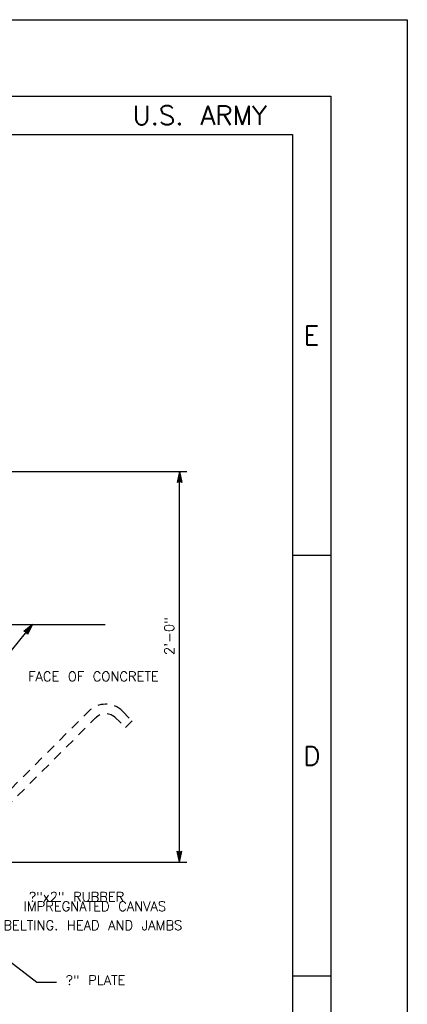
# Model space of a CAD drawing. Extents: x -27.8 to 14.2, y -21.6 to 8.4.
# Tile 30 of 30: x 9.1 to 14.2, y -4.5 to 8.4. Entities that reach past the tile are written whole.
import ezdxf
from ezdxf.enums import TextEntityAlignment as Align

# ---------------------------------------------------------------- set-up
doc = ezdxf.new("R2010")
doc.units = 0
doc.header["$MEASUREMENT"] = 0
doc.linetypes.add('HIDDEN2', pattern=[0.1875, 0.125, -0.0625])
doc.layers.add('01', color=7, linetype='CONTINUOUS')
doc.styles.add('TXT_SHX', font='txt.shx')

msp = doc.modelspace()

# ---------------------------------------------------------------- linework, layer by layer
at = {"layer": '01', "color": 7, "linetype": 'CONTINUOUS'}
for p, q in [((-27.786, 8.357), (14.214, 8.357)), ((14.214, 8.357), (14.214, -21.643)), ((-26.786, 7.357), (13.214, 7.357)), ((13.214, 7.357), (13.214, -20.643)), ((-25.286, 6.857), (12.714, 6.857)), ((12.714, 6.857), (12.714, -20.143)), ((8.768, 2.451), (11.334, 2.451)), ((11.238, 2.451), (11.207, 2.307)), ((11.238, -2.655), (11.238, 2.451)), ((11.238, 2.451), (11.269, 2.307)), ((11.238, 2.321), (11.207, 2.307)), ((11.238, 2.414), (11.218, 2.32)), ((11.238, 2.329), (11.218, 2.32)), ((11.238, 2.378), (11.229, 2.333)), ((11.238, 2.337), (11.229, 2.333)), ((11.238, 2.414), (11.258, 2.32)), ((11.238, 2.378), (11.248, 2.333)), ((11.248, 2.333), (11.238, 2.337)), ((11.258, 2.32), (11.238, 2.329)), ((11.269, 2.307), (11.238, 2.321)), ((12.714, 1.357), (13.214, 1.357)), ((8.598, 0.449), (10.266, 0.449)), ((8.784, -0.204), (9.317, 0.449)), ((9.317, 0.449), (9.202, 0.357)), ((9.294, 0.42), (9.219, 0.36)), ((9.271, 0.392), (9.235, 0.363)), ((9.317, 0.449), (9.25, 0.318)), ((9.294, 0.42), (9.25, 0.335)), ((9.271, 0.392), (9.25, 0.351)), ((9.235, 0.348), (9.202, 0.357)), ((9.24, 0.354), (9.219, 0.36)), ((9.245, 0.361), (9.235, 0.363)), ((9.25, 0.318), (9.235, 0.348)), ((9.25, 0.335), (9.24, 0.354)), ((9.25, 0.351), (9.245, 0.361)), ((11.238, -2.655), (11.207, -2.511)), ((11.207, -2.511), (11.238, -2.525)), ((11.238, -2.618), (11.218, -2.524)), ((11.218, -2.524), (11.238, -2.533)), ((11.238, -2.582), (11.228, -2.537)), ((11.228, -2.537), (11.238, -2.541)), ((11.238, -2.655), (11.269, -2.511)), ((11.238, -2.525), (11.269, -2.511)), ((11.238, -2.618), (11.258, -2.524)), ((11.238, -2.533), (11.258, -2.524)), ((11.238, -2.582), (11.247, -2.537)), ((11.238, -2.541), (11.247, -2.537)), ((8.157, -2.655), (11.334, -2.655)), ((8.094, -3.244), (9.373, -4.225)), ((9.373, -4.225), (9.629, -4.225)), ((12.714, -4.143), (13.214, -4.143))]:
    msp.add_line(p, q, dxfattribs=at)
at = {"layer": '01', "color": 7, "linetype": 'HIDDEN2'}
for p, q in [((8.237, -2.497), (10.05, -0.684)), ((8.325, -2.585), (10.138, -0.772)), ((10.384, -0.752), (10.53, -0.898)), ((10.492, -0.684), (10.618, -0.81)), ((10.53, -0.898), (10.618, -0.81))]:
    msp.add_line(p, q, dxfattribs=at)
for radius in [0.313, 0.188]:
    msp.add_arc((10.271, -0.905), radius, 45, 135, dxfattribs=at)

# ---------------------------------------------------------------- texts
at = {"layer": '01', "color": 7, "linetype": 'CONTINUOUS', "style": 'TXT_SHX'}
msp.add_text('U.S. ARMY', height=0.25, dxfattribs=at).set_placement((12.379, 6.982), align=Align.RIGHT)
at = {"layer": '01', "color": 7, "linetype": 'CONTINUOUS', "style": 'TXT_SHX', "width": 1.003}
for s, p in [('E', (12.959, 4.107)), ('D', (12.965, -1.393))]:
    msp.add_text(s, height=0.25, dxfattribs=at).set_placement(p, align=Align.CENTER)
at = {"layer": '01', "color": 7, "linetype": 'CONTINUOUS', "style": 'TXT_SHX'}
msp.add_text('2\'-0"', height=0.125, rotation=90, dxfattribs=at).set_placement((11.165, 0.298), align=Align.CENTER)
for s, p in [('FACE OF CONCRETE', (10.112, -0.291)), ('IMPREGNATED CANVAS', (10.13, -3.296)), ('BELTING. HEAD AND JAMBS', (10.104, -3.544))]:
    msp.add_text(s, height=0.125, dxfattribs=at).set_placement(p, align=Align.CENTER)
for s, p in [('?"x2" RUBBER', (9.268, -3.172)), ('?" PLATE', (9.749, -4.262))]:
    msp.add_text(s, height=0.125, dxfattribs=at).set_placement(p)

doc.saveas('drawing.dxf')
